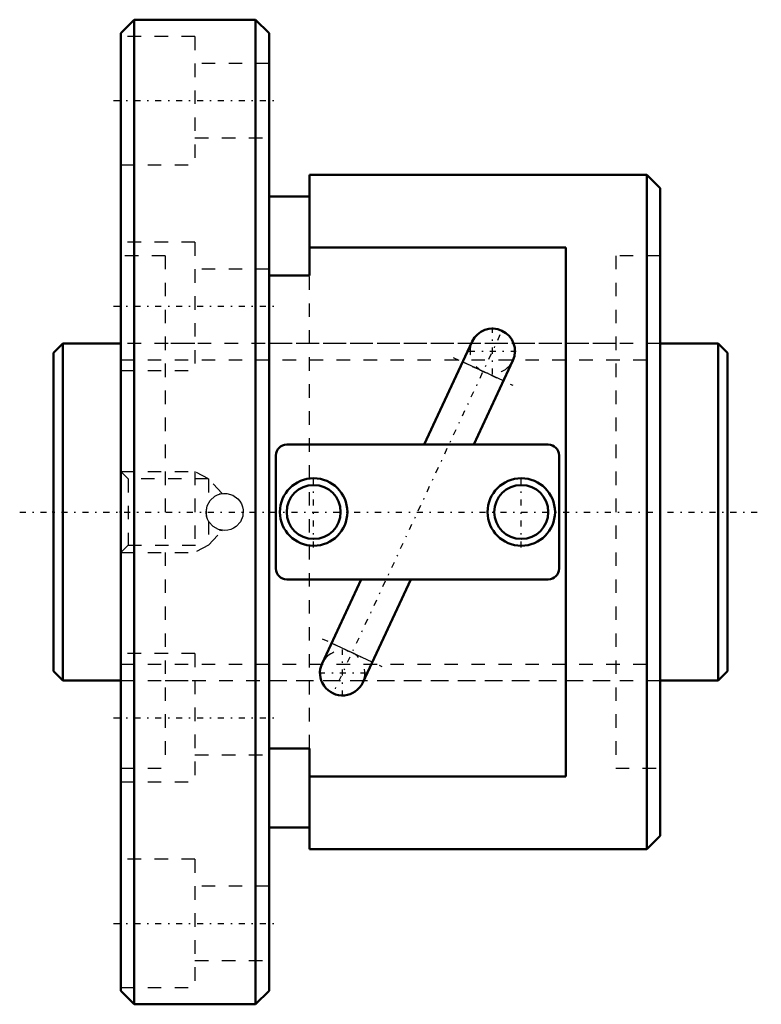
# Model space of a CAD drawing. Header units: millimetres. Extents: x -2.5 to 52.5, y -36.5 to 36.5.
import ezdxf

# ---------------------------------------------------------------- set-up
doc = ezdxf.new("R2010")
doc.units = ezdxf.units.MM
doc.linetypes.add('Center', pattern=[1.5, 0.45, -0.5, 0.05, -0.5])
doc.linetypes.add('Dashed', pattern=[2, 1, -1])
for name, color, linetype, lineweight in [('2d ConnectionPoints', 7, 'Continuous', 50), ('AM_0', 7, 'Continuous', 50), ('AM_4', 3, 'Continuous', 25), ('AM_5', 3, 'Continuous', 25), ('AM_7', 7, 'Center', 25), ('AM_9', 6, 'Dashed', 25)]:
    doc.layers.add(name, color=color, linetype=linetype, lineweight=lineweight)

# ---------------------------------------------------------------- blocks, each defined once
blk = doc.blocks.new('1_BNF_2505_2_5RR_Nut_0_in_BNF2505V_2_5RRG1_50LC0_000_rev_0')
at = {"layer": 'AM_0'}
for p, q in [((6, 36.5), (5, 35.5)), ((15, 36.5), (6, 36.5)), ((6, 36.5), (6, -36.5)), ((16, 35.5), (15, 36.5)), ((15, 36.5), (15, -36.5)), ((5, 35.5), (5, -35.5)), ((16, 35.5), (16, -35.5)), ((19, 25), (19, 17.53)), ((44, 25), (19, 25)), ((45, 24), (44, 25)), ((44, 25), (44, -25)), ((19, 23.4), (16, 23.4)), ((45, 24), (45, -24)), ((38, 19.615), (19, 19.615)), ((38, -19.615), (38, 19.615)), ((19, 17.53), (16, 17.53)), ((31.055, 12.637), (27.494, 5)), ((31.169, 5), (34.074, 11.229)), ((36.7, 5), (17.3, 5)), ((16.5, 4.2), (16.5, -4.2)), ((37.5, -4.2), (37.5, 4.2)), ((17.3, -5), (36.7, -5)), ((22.831, -5), (19.926, -11.229)), ((22.945, -12.637), (26.506, -5)), ((16, -17.53), (19, -17.53)), ((19, -17.53), (19, -25)), ((19, -19.615), (38, -19.615)), ((16, -23.4), (19, -23.4)), ((44, -25), (45, -24)), ((19, -25), (44, -25)), ((5, -35.5), (6, -36.5)), ((15, -36.5), (16, -35.5)), ((6, -36.5), (15, -36.5))]:
    blk.add_line(p, q, dxfattribs=at)
for centre, radius in [((19.3, 0), 2.5), ((34.7, 0), 2.5), ((19.3, 0), 2), ((34.7, 0), 2)]:
    blk.add_circle(centre, radius, dxfattribs=at)
for centre, radius, start, end in [((32.564, 11.933), 1.666, 335, 155), ((17.3, 4.2), 0.8, 90, 180), ((36.7, 4.2), 0.8, 0, 90), ((17.3, -4.2), 0.8, 180, 270), ((36.7, -4.2), 0.8, 270, 360), ((21.436, -11.933), 1.666, 155, 335)]:
    blk.add_arc(centre, radius, start, end, dxfattribs=at)
at = {"layer": 'AM_4'}
for p, q in [((33.37, 9.719), (30.351, 11.126)), ((23.649, -11.126), (20.63, -9.719))]:
    blk.add_line(p, q, dxfattribs=at)
at = {"layer": 'AM_5', "linetype": 'Dashed'}
for p, q in [((5, 3), (10.5, 3)), ((11.5, 2.458), (10.5, 3)), ((10.5, 3), (10.5, -3)), ((11.5, -2.459), (10.5, -3)), ((5, -3), (10.5, -3))]:
    blk.add_line(p, q, dxfattribs=at)
at = {"layer": 'AM_7'}
for p, q in [((4.45, 30.5), (16.55, 30.5)), ((4.45, 15.25), (16.55, 15.25)), ((32.564, 10.184), (32.564, 13.682)), ((33.12, 13.125), (20.88, -13.125)), ((30.816, 11.933), (34.313, 11.933)), ((29.653, 11.452), (34.067, 9.394)), ((19.3, -2.625), (19.3, 2.625)), ((34.7, -2.625), (34.7, 2.625)), ((19.933, -9.394), (24.347, -11.452)), ((21.436, -13.682), (21.436, -10.184)), ((19.687, -11.933), (23.184, -11.933)), ((4.45, -15.25), (16.55, -15.25)), ((4.45, -30.5), (16.55, -30.5))]:
    blk.add_line(p, q, dxfattribs=at)
at = {"layer": 'AM_9'}
for p, q in [((10.5, 35.25), (5, 35.25)), ((10.5, 35.25), (10.5, 25.75)), ((16, 33.25), (10.5, 33.25)), ((10.5, 27.75), (16, 27.75)), ((5, 25.75), (10.5, 25.75)), ((10.5, 20), (5, 20)), ((10.5, 20), (10.5, 10.5)), ((8.3, 19), (5, 19)), ((8.3, 19), (8.3, -19)), ((45, 19), (41.7, 19)), ((41.7, 19), (41.7, -19)), ((16, 18), (10.5, 18)), ((19, -17.53), (19, 17.53)), ((41.7, 12.5), (8.3, 12.5)), ((5, 10.5), (10.5, 10.5)), ((5.541, 2.458), (5, 3)), ((11.5, 2.458), (5.541, 2.458)), ((5.541, 2.458), (5.541, -2.459)), ((12.52, 1.368), (11.5, 2.458)), ((11.5, 2.458), (11.5, 0.671)), ((11.5, -0.671), (11.5, -2.459)), ((11.5, -2.459), (12.522, -1.366)), ((5, -3), (5.541, -2.459)), ((5.541, -2.459), (11.5, -2.459)), ((10.5, -10.5), (5, -10.5)), ((10.5, -10.5), (10.5, -20)), ((8.3, -12.5), (41.7, -12.5)), ((10.5, -18), (16, -18)), ((5, -19), (8.3, -19)), ((41.7, -19), (45, -19)), ((5, -20), (10.5, -20)), ((10.5, -25.75), (5, -25.75)), ((10.5, -25.75), (10.5, -35.25)), ((16, -27.75), (10.5, -27.75)), ((10.5, -33.25), (16, -33.25)), ((5, -35.25), (10.5, -35.25))]:
    blk.add_line(p, q, dxfattribs=at)
for points in [[(11.325, 0), (11.402, 0.454), (11.624, 0.856), (11.967, 1.164), (12.174, 1.27), (12.395, 1.341), (12.624, 1.373), (12.855, 1.366), (13.296, 1.239), (13.671, 0.973), (13.821, 0.796), (13.939, 0.597), (14.021, 0.38), (14.067, 0.153), (14.04, -0.307), (13.865, -0.731), (13.558, -1.074), (13.365, -1.203), (13.154, -1.298), (12.929, -1.356), (12.698, -1.375), (12.245, -1.298), (11.844, -1.076), (11.536, -0.732), (11.43, -0.526), (11.359, -0.305), (11.325, 0)], [(12.349, -1.329), (12.382, -1.338), (12.477, -1.357), (12.523, -1.364), (12.524, -1.364)]]:
    blk.add_lwpolyline(points, dxfattribs=at)
for centre, radius, start, end in [((32.564, 11.933), 1.666, 155, 335), ((12.7, 0), 1.375, 104.80954, 106.84041), ((12.7, 0), 1.375, 169.19626, 195.45615), ((12.7, 0), 1.375, 252.93821, 255.19046), ((21.436, -11.933), 1.666, 335, 155)]:
    blk.add_arc(centre, radius, start, end, dxfattribs=at)
blk = doc.blocks.new('2_BNF_2505_2_5RR000_Shaft_0_in_BNF2505V_2_5RRG1_50LC0_000_rev_0')
at = {"layer": 'AM_0'}
for p, q in [((0.7, 12.5), (0, 11.8)), ((5, 12.5), (0.7, 12.5)), ((0.7, 12.5), (0.7, -12.5)), ((49.3, 12.5), (45, 12.5)), ((50, 11.8), (49.3, 12.5)), ((49.3, 12.5), (49.3, -12.5)), ((0, 11.8), (0, -11.8)), ((50, 11.8), (50, -11.8)), ((0, -11.8), (0.7, -12.5)), ((49.3, -12.5), (50, -11.8)), ((0.7, -12.5), (5, -12.5)), ((45, -12.5), (49.3, -12.5))]:
    blk.add_line(p, q, dxfattribs=at)
at = {"layer": 'AM_5', "linetype": 'Dashed'}
for p, q in [((5, 11.273), (45, 11.273)), ((5, -11.273), (45, -11.273))]:
    blk.add_line(p, q, dxfattribs=at)
at = {"layer": 'AM_7'}
blk.add_line((-2.5, 0), (52.5, 0), dxfattribs=at)
at = {"layer": 'AM_9'}
for p, q in [((10.5, 12.5), (5, 12.5)), ((45, 12.5), (16, 12.5)), ((5, -12.5), (10.5, -12.5)), ((16, -12.5), (45, -12.5))]:
    blk.add_line(p, q, dxfattribs=at)

msp = doc.modelspace()

# ---------------------------------------------------------------- linework, layer by layer
at = {"layer": '2d ConnectionPoints'}
for p in [(0, 0), (5, 0)]:
    msp.add_point(p, dxfattribs=at)

# ---------------------------------------------------------------- block references
for name in ['1_BNF_2505_2_5RR_Nut_0_in_BNF2505V_2_5RRG1_50LC0_000_rev_0', '2_BNF_2505_2_5RR000_Shaft_0_in_BNF2505V_2_5RRG1_50LC0_000_rev_0']:
    msp.add_blockref(name, (0, 0))

doc.saveas('drawing.dxf')
